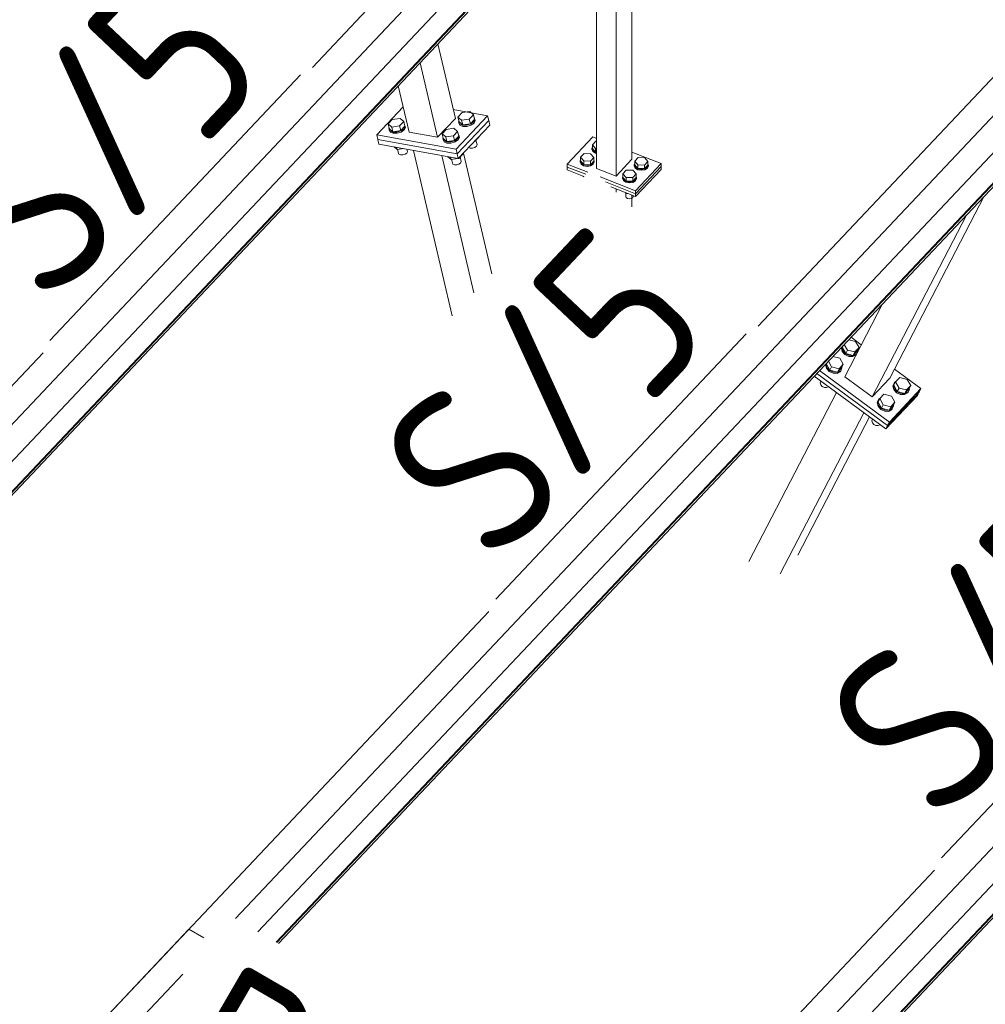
# Model space of a CAD drawing. Header units: millimetres. Extents: x -681 to 506, y -45 to 794.
# Tile 211 of 256: x -141 to -113, y 662 to 691. Entities that reach past the tile are written whole.
import ezdxf

# ---------------------------------------------------------------- set-up
doc = ezdxf.new("R2010")
doc.units = ezdxf.units.MM
doc.header["$LTSCALE"] = 0.6
doc.linetypes.add('XKITLINE00', pattern=[0])
for name, color, linetype, lineweight in [('Bolt', 7, 'Continuous', 0), ('Part', 2, 'Continuous', 0), ('PartMark', 3, 'Continuous', 0)]:
    doc.layers.add(name, color=color, linetype=linetype, lineweight=lineweight)
doc.styles.add('ISOCPEUR', font='ISOCPEUR.TTF')

msp = doc.modelspace()

# ---------------------------------------------------------------- linework, layer by layer
at = {"layer": 'Bolt', "color": 3, "linetype": 'XKITLINE00', "lineweight": 0}
for p, q in [((-128.297, 687.835), (-128.177, 687.962)), ((-128.177, 687.962), (-127.951, 687.995)), ((-127.951, 687.995), (-127.844, 687.901)), ((-130.332, 687.635), (-130.212, 687.762)), ((-130.212, 687.762), (-129.985, 687.795)), ((-129.879, 687.701), (-129.998, 687.574)), ((-129.985, 687.795), (-129.879, 687.701)), ((-129.847, 687.564), (-129.879, 687.701)), ((-128.265, 687.698), (-128.297, 687.835)), ((-128.19, 687.741), (-128.297, 687.835)), ((-128.278, 687.696), (-128.269, 687.715)), ((-128.25, 687.634), (-128.278, 687.696)), ((-128.27, 687.66), (-128.278, 687.696)), ((-128.158, 687.604), (-128.265, 687.698)), ((-127.964, 687.774), (-128.19, 687.741)), ((-128.158, 687.604), (-128.19, 687.741)), ((-127.844, 687.901), (-127.964, 687.774)), ((-127.932, 687.637), (-127.964, 687.774)), ((-127.932, 687.637), (-127.812, 687.764)), ((-127.835, 687.694), (-127.926, 687.632)), ((-127.812, 687.764), (-127.844, 687.901)), ((-127.799, 687.766), (-127.835, 687.694)), ((-127.827, 687.829), (-127.799, 687.766)), ((-127.826, 687.657), (-127.79, 687.73)), ((-127.79, 687.73), (-127.799, 687.766)), ((-130.3, 687.498), (-130.332, 687.635)), ((-130.225, 687.541), (-130.332, 687.635)), ((-130.313, 687.496), (-130.304, 687.515)), ((-130.285, 687.433), (-130.313, 687.496)), ((-130.304, 687.46), (-130.313, 687.496)), ((-130.276, 687.397), (-130.304, 687.46)), ((-130.193, 687.404), (-130.3, 687.498)), ((-130.2, 687.397), (-130.285, 687.433)), ((-130.276, 687.397), (-130.191, 687.36)), ((-129.998, 687.574), (-130.225, 687.541)), ((-130.193, 687.404), (-130.225, 687.541)), ((-130.081, 687.396), (-130.2, 687.397)), ((-130.193, 687.404), (-129.966, 687.437)), ((-129.96, 687.432), (-130.081, 687.396)), ((-130.073, 687.36), (-129.952, 687.395)), ((-129.966, 687.437), (-129.998, 687.574)), ((-129.966, 687.437), (-129.847, 687.564)), ((-129.87, 687.494), (-129.96, 687.432)), ((-129.952, 687.395), (-129.861, 687.457)), ((-129.833, 687.566), (-129.87, 687.494)), ((-129.862, 687.629), (-129.833, 687.566)), ((-129.861, 687.457), (-129.825, 687.529)), ((-129.825, 687.529), (-129.833, 687.566)), ((-128.758, 687.347), (-128.638, 687.474)), ((-128.638, 687.474), (-128.412, 687.507)), ((-128.305, 687.413), (-128.425, 687.286)), ((-128.412, 687.507), (-128.305, 687.413)), ((-128.273, 687.276), (-128.305, 687.413)), ((-128.242, 687.597), (-128.27, 687.66)), ((-128.165, 687.597), (-128.25, 687.634)), ((-128.242, 687.597), (-128.157, 687.56)), ((-128.047, 687.596), (-128.165, 687.597)), ((-128.158, 687.604), (-127.932, 687.637)), ((-128.157, 687.56), (-128.038, 687.56)), ((-127.926, 687.632), (-128.047, 687.596)), ((-128.038, 687.56), (-127.917, 687.595)), ((-127.917, 687.595), (-127.826, 687.657)), ((-130.191, 687.36), (-130.073, 687.36)), ((-128.726, 687.21), (-128.758, 687.347)), ((-128.652, 687.253), (-128.758, 687.347)), ((-128.739, 687.208), (-128.73, 687.227)), ((-128.711, 687.145), (-128.739, 687.208)), ((-128.731, 687.171), (-128.739, 687.208)), ((-128.703, 687.109), (-128.731, 687.171)), ((-128.619, 687.116), (-128.726, 687.21)), ((-128.626, 687.108), (-128.711, 687.145)), ((-128.703, 687.109), (-128.618, 687.072)), ((-128.425, 687.286), (-128.652, 687.253)), ((-128.619, 687.116), (-128.652, 687.253)), ((-128.508, 687.108), (-128.626, 687.108)), ((-128.619, 687.116), (-128.393, 687.149)), ((-128.387, 687.143), (-128.508, 687.108)), ((-128.499, 687.071), (-128.378, 687.107)), ((-128.393, 687.149), (-128.425, 687.286)), ((-128.393, 687.149), (-128.273, 687.276)), ((-128.296, 687.205), (-128.387, 687.143)), ((-128.378, 687.107), (-128.288, 687.169)), ((-128.26, 687.278), (-128.296, 687.205)), ((-128.288, 687.34), (-128.26, 687.278)), ((-128.288, 687.169), (-128.251, 687.241)), ((-128.251, 687.241), (-128.26, 687.278)), ((-127.82, 687.116), (-127.81, 687.117)), ((-127.81, 687.117), (-127.812, 687.124)), ((-127.81, 687.117), (-127.69, 687.244)), ((-127.737, 687.02), (-127.77, 687.16)), ((-127.69, 687.244), (-127.692, 687.251)), ((-124.37, 687.027), (-124.271, 687.133)), ((-124.271, 687.133), (-124.249, 687.132)), ((-130.162, 686.964), (-130.071, 686.884)), ((-130.071, 686.884), (-130.087, 686.95)), ((-130.071, 686.884), (-129.879, 686.912)), ((-130.033, 686.782), (-130.057, 686.886)), ((-129.791, 686.781), (-129.771, 686.82)), ((-129.771, 686.82), (-129.789, 686.896)), ((-128.618, 687.072), (-128.499, 687.071)), ((-127.98, 686.946), (-127.937, 686.928)), ((-127.937, 686.928), (-127.872, 686.927)), ((-127.872, 686.927), (-127.806, 686.947)), ((-127.806, 686.947), (-127.757, 686.981)), ((-127.757, 686.981), (-127.737, 687.02)), ((-124.384, 686.921), (-124.37, 686.95)), ((-124.358, 686.854), (-124.384, 686.921)), ((-124.384, 686.895), (-124.384, 686.921)), ((-124.384, 686.895), (-124.358, 686.829)), ((-124.37, 686.921), (-124.37, 687.027)), ((-124.278, 686.918), (-124.37, 687.027)), ((-124.278, 686.812), (-124.37, 686.921)), ((-124.285, 686.805), (-124.358, 686.854)), ((-124.358, 686.829), (-124.285, 686.779)), ((-124.249, 686.798), (-124.285, 686.805)), ((-124.278, 686.812), (-124.278, 686.918)), ((-124.249, 686.918), (-124.278, 686.918)), ((-124.249, 686.812), (-124.278, 686.812)), ((-130.018, 686.748), (-130.033, 686.782)), ((-130.018, 686.748), (-129.971, 686.728)), ((-129.971, 686.728), (-129.907, 686.727)), ((-129.907, 686.727), (-129.841, 686.747)), ((-129.841, 686.747), (-129.791, 686.781)), ((-128.588, 686.675), (-128.498, 686.596)), ((-128.498, 686.596), (-128.513, 686.662)), ((-128.498, 686.596), (-128.305, 686.624)), ((-128.46, 686.494), (-128.484, 686.598)), ((-128.281, 686.627), (-128.271, 686.629)), ((-128.271, 686.629), (-128.273, 686.636)), ((-128.271, 686.629), (-128.151, 686.755)), ((-128.198, 686.532), (-128.231, 686.671)), ((-128.218, 686.492), (-128.198, 686.532)), ((-128.151, 686.755), (-128.153, 686.763)), ((-124.729, 686.554), (-124.716, 686.583)), ((-124.704, 686.488), (-124.729, 686.554)), ((-124.729, 686.529), (-124.729, 686.554)), ((-124.729, 686.529), (-124.704, 686.462)), ((-124.716, 686.661), (-124.616, 686.766)), ((-124.716, 686.554), (-124.716, 686.661)), ((-124.624, 686.552), (-124.716, 686.661)), ((-124.716, 686.554), (-124.624, 686.446)), ((-124.624, 686.446), (-124.624, 686.552)), ((-124.431, 686.549), (-124.624, 686.552)), ((-124.616, 686.766), (-124.424, 686.764)), ((-124.331, 686.655), (-124.431, 686.549)), ((-124.431, 686.443), (-124.331, 686.549)), ((-124.431, 686.443), (-124.431, 686.549)), ((-124.424, 686.764), (-124.331, 686.655)), ((-124.318, 686.549), (-124.348, 686.483)), ((-124.348, 686.457), (-124.318, 686.523)), ((-124.331, 686.549), (-124.331, 686.655)), ((-124.331, 686.583), (-124.318, 686.549)), ((-124.318, 686.523), (-124.318, 686.549)), ((-124.285, 686.779), (-124.249, 686.773)), ((-123.136, 686.545), (-123.036, 686.651)), ((-123.136, 686.439), (-123.136, 686.545)), ((-123.043, 686.437), (-123.136, 686.545)), ((-123.036, 686.651), (-122.843, 686.648)), ((-122.751, 686.54), (-122.851, 686.434)), ((-122.843, 686.648), (-122.751, 686.54)), ((-122.751, 686.433), (-122.751, 686.54)), ((-128.444, 686.459), (-128.46, 686.494)), ((-128.444, 686.459), (-128.398, 686.439)), ((-128.398, 686.439), (-128.333, 686.439)), ((-128.333, 686.439), (-128.267, 686.458)), ((-128.267, 686.458), (-128.218, 686.492)), ((-124.63, 686.439), (-124.704, 686.488)), ((-124.704, 686.462), (-124.63, 686.413)), ((-124.528, 686.419), (-124.63, 686.439)), ((-124.63, 686.413), (-124.528, 686.394)), ((-124.624, 686.446), (-124.431, 686.443)), ((-124.425, 686.436), (-124.528, 686.419)), ((-124.528, 686.394), (-124.425, 686.41)), ((-124.348, 686.483), (-124.425, 686.436)), ((-124.425, 686.41), (-124.348, 686.457)), ((-123.481, 686.179), (-123.382, 686.285)), ((-123.382, 686.285), (-123.189, 686.282)), ((-123.189, 686.282), (-123.097, 686.174)), ((-123.149, 686.439), (-123.136, 686.468)), ((-123.123, 686.373), (-123.149, 686.439)), ((-123.149, 686.414), (-123.149, 686.439)), ((-123.149, 686.414), (-123.123, 686.347)), ((-123.136, 686.439), (-123.043, 686.33)), ((-123.05, 686.323), (-123.123, 686.373)), ((-123.123, 686.347), (-123.05, 686.298)), ((-122.948, 686.304), (-123.05, 686.323)), ((-123.05, 686.298), (-122.948, 686.279)), ((-123.043, 686.33), (-123.043, 686.437)), ((-122.851, 686.434), (-123.043, 686.437)), ((-123.043, 686.33), (-122.851, 686.328)), ((-122.844, 686.32), (-122.948, 686.304)), ((-122.948, 686.279), (-122.844, 686.295)), ((-122.851, 686.328), (-122.851, 686.434)), ((-122.851, 686.328), (-122.751, 686.433)), ((-122.767, 686.368), (-122.844, 686.32)), ((-122.844, 686.295), (-122.767, 686.342)), ((-122.738, 686.433), (-122.767, 686.368)), ((-122.767, 686.342), (-122.738, 686.408)), ((-122.751, 686.468), (-122.738, 686.433)), ((-122.738, 686.408), (-122.738, 686.433)), ((-124.624, 686.088), (-124.642, 686.109)), ((-124.635, 686.09), (-124.635, 686.101)), ((-124.624, 686.088), (-124.624, 686.102)), ((-123.494, 686.073), (-123.481, 686.102)), ((-123.469, 686.006), (-123.494, 686.073)), ((-123.494, 686.047), (-123.494, 686.073)), ((-123.494, 686.047), (-123.469, 685.981)), ((-123.481, 686.073), (-123.481, 686.179)), ((-123.389, 686.07), (-123.481, 686.179)), ((-123.481, 686.073), (-123.389, 685.964)), ((-123.396, 685.957), (-123.469, 686.006)), ((-123.469, 685.981), (-123.396, 685.931)), ((-123.293, 685.938), (-123.396, 685.957)), ((-123.389, 685.964), (-123.389, 686.07)), ((-123.196, 686.068), (-123.389, 686.07)), ((-123.389, 685.964), (-123.196, 685.961)), ((-123.19, 685.954), (-123.293, 685.938)), ((-123.097, 686.174), (-123.196, 686.068)), ((-123.196, 685.961), (-123.196, 686.068)), ((-123.196, 685.961), (-123.097, 686.067)), ((-123.113, 686.001), (-123.19, 685.954)), ((-123.19, 685.928), (-123.113, 685.976)), ((-123.083, 686.067), (-123.113, 686.001)), ((-123.113, 685.976), (-123.083, 686.041)), ((-123.097, 686.067), (-123.097, 686.174)), ((-123.097, 686.101), (-123.083, 686.067)), ((-123.083, 686.041), (-123.083, 686.067)), ((-123.396, 685.931), (-123.293, 685.912)), ((-123.293, 685.912), (-123.19, 685.928)), ((-123.389, 685.607), (-123.407, 685.628)), ((-123.4, 685.518), (-123.4, 685.62)), ((-123.4, 685.518), (-123.386, 685.482)), ((-123.389, 685.607), (-123.389, 685.621)), ((-123.352, 685.606), (-123.389, 685.607)), ((-123.386, 685.482), (-123.347, 685.456)), ((-123.347, 685.456), (-123.291, 685.445)), ((-123.291, 685.445), (-123.236, 685.454)), ((-123.236, 685.454), (-123.194, 685.48)), ((-123.194, 685.48), (-123.178, 685.515)), ((-123.178, 685.515), (-123.178, 685.538)), ((-117.091, 681.126), (-117.106, 681.091)), ((-117.106, 681.091), (-117.081, 680.989)), ((-117.092, 681.118), (-117.087, 681.13)), ((-117.067, 681.016), (-117.092, 681.118)), ((-117.079, 681.114), (-117.052, 681.167)), ((-117.079, 681.114), (-116.98, 680.933)), ((-116.928, 681.033), (-117.021, 681.2)), ((-116.892, 681.336), (-116.689, 681.286)), ((-116.589, 681.105), (-116.709, 680.979)), ((-116.689, 681.286), (-116.589, 681.105)), ((-116.641, 681.006), (-116.589, 681.105)), ((-117.353, 680.848), (-117.15, 680.798)), ((-117.15, 680.798), (-117.05, 680.617)), ((-117.081, 680.989), (-117.001, 680.9)), ((-116.987, 680.926), (-117.067, 681.016)), ((-117.001, 680.9), (-116.886, 680.846)), ((-116.872, 680.872), (-116.987, 680.926)), ((-116.98, 680.933), (-116.928, 681.033)), ((-116.98, 680.933), (-116.76, 680.879)), ((-116.709, 680.979), (-116.928, 681.033)), ((-116.886, 680.846), (-116.768, 680.843)), ((-116.755, 680.869), (-116.872, 680.872)), ((-116.768, 680.843), (-116.679, 680.89)), ((-116.76, 680.879), (-116.641, 681.006)), ((-116.76, 680.879), (-116.709, 680.979)), ((-116.665, 680.917), (-116.755, 680.869)), ((-116.628, 681.003), (-116.664, 680.92)), ((-116.632, 681.022), (-116.628, 681.003)), ((-117.552, 680.638), (-117.567, 680.603)), ((-117.567, 680.603), (-117.542, 680.501)), ((-117.553, 680.629), (-117.548, 680.642)), ((-117.528, 680.527), (-117.553, 680.629)), ((-117.542, 680.501), (-117.462, 680.411)), ((-117.541, 680.626), (-117.513, 680.679)), ((-117.541, 680.626), (-117.441, 680.445)), ((-117.448, 680.438), (-117.528, 680.527)), ((-117.39, 680.544), (-117.482, 680.712)), ((-117.441, 680.445), (-117.39, 680.544)), ((-117.17, 680.49), (-117.39, 680.544)), ((-117.222, 680.391), (-117.102, 680.518)), ((-117.222, 680.391), (-117.17, 680.49)), ((-117.05, 680.617), (-117.17, 680.49)), ((-117.089, 680.515), (-117.126, 680.428)), ((-117.102, 680.518), (-117.05, 680.617)), ((-117.094, 680.534), (-117.089, 680.515)), ((-117.462, 680.411), (-117.347, 680.357)), ((-117.333, 680.384), (-117.448, 680.438)), ((-117.441, 680.445), (-117.222, 680.391)), ((-117.347, 680.357), (-117.229, 680.354)), ((-117.216, 680.38), (-117.333, 680.384)), ((-117.229, 680.354), (-117.14, 680.402)), ((-117.126, 680.428), (-117.216, 680.38)), ((-117.14, 680.402), (-117.126, 680.428)), ((-115.522, 680.104), (-115.402, 680.231)), ((-115.402, 680.231), (-115.183, 680.177)), ((-117.702, 680.122), (-117.722, 680.075)), ((-117.722, 680.075), (-117.708, 680.019)), ((-117.708, 680.019), (-117.664, 679.97)), ((-117.702, 680.122), (-117.699, 680.126)), ((-117.664, 679.97), (-117.602, 679.941)), ((-117.636, 680.069), (-117.646, 680.087)), ((-117.636, 680.069), (-117.632, 680.077)), ((-117.614, 680.063), (-117.636, 680.069)), ((-117.602, 679.941), (-117.538, 679.939)), ((-117.538, 679.939), (-117.489, 679.965)), ((-117.489, 679.965), (-117.487, 679.97)), ((-115.562, 680.068), (-115.6, 679.982)), ((-115.6, 679.982), (-115.575, 679.88)), ((-115.586, 680.008), (-115.549, 680.095)), ((-115.561, 679.907), (-115.586, 680.008)), ((-115.573, 680.005), (-115.522, 680.104)), ((-115.573, 680.005), (-115.474, 679.824)), ((-115.562, 680.068), (-115.549, 680.095)), ((-115.481, 679.817), (-115.561, 679.907)), ((-115.549, 680.095), (-115.512, 680.114)), ((-115.422, 679.923), (-115.522, 680.104)), ((-115.474, 679.824), (-115.422, 679.923)), ((-115.203, 679.869), (-115.422, 679.923)), ((-115.083, 679.996), (-115.203, 679.869)), ((-115.183, 680.177), (-115.083, 679.996)), ((-115.134, 679.897), (-115.083, 679.996)), ((-115.126, 679.913), (-115.122, 679.894)), ((-116.034, 679.517), (-115.983, 679.616)), ((-116.01, 679.606), (-115.974, 679.626)), ((-115.983, 679.616), (-115.863, 679.743)), ((-115.883, 679.435), (-115.983, 679.616)), ((-115.863, 679.743), (-115.644, 679.689)), ((-115.644, 679.689), (-115.544, 679.508)), ((-115.575, 679.88), (-115.494, 679.79)), ((-115.494, 679.79), (-115.38, 679.737)), ((-115.366, 679.763), (-115.481, 679.817)), ((-115.474, 679.824), (-115.254, 679.77)), ((-115.38, 679.737), (-115.262, 679.733)), ((-115.248, 679.76), (-115.366, 679.763)), ((-115.262, 679.733), (-115.173, 679.781)), ((-115.254, 679.77), (-115.134, 679.897)), ((-115.254, 679.77), (-115.203, 679.869)), ((-115.159, 679.808), (-115.248, 679.76)), ((-115.173, 679.781), (-115.159, 679.808)), ((-115.122, 679.894), (-115.159, 679.808)), ((-116.024, 679.58), (-116.061, 679.493)), ((-116.061, 679.493), (-116.036, 679.392)), ((-116.047, 679.52), (-116.01, 679.606)), ((-116.022, 679.418), (-116.047, 679.52)), ((-116.036, 679.392), (-115.955, 679.302)), ((-116.034, 679.517), (-115.935, 679.336)), ((-116.024, 679.58), (-116.01, 679.606)), ((-115.942, 679.328), (-116.022, 679.418)), ((-115.827, 679.275), (-115.942, 679.328)), ((-115.935, 679.336), (-115.883, 679.435)), ((-115.935, 679.336), (-115.715, 679.282)), ((-115.664, 679.381), (-115.883, 679.435)), ((-115.715, 679.282), (-115.596, 679.409)), ((-115.715, 679.282), (-115.664, 679.381)), ((-115.544, 679.508), (-115.664, 679.381)), ((-115.583, 679.405), (-115.62, 679.319)), ((-115.596, 679.409), (-115.544, 679.508)), ((-115.587, 679.424), (-115.583, 679.405)), ((-115.955, 679.302), (-115.841, 679.248)), ((-115.841, 679.248), (-115.723, 679.245)), ((-115.71, 679.271), (-115.827, 679.275)), ((-115.723, 679.245), (-115.634, 679.293)), ((-115.62, 679.319), (-115.71, 679.271)), ((-115.634, 679.293), (-115.62, 679.319)), ((-116.195, 679.013), (-116.216, 678.966)), ((-116.216, 678.966), (-116.202, 678.91)), ((-116.202, 678.91), (-116.158, 678.861)), ((-116.195, 679.013), (-116.193, 679.017)), ((-116.158, 678.861), (-116.096, 678.832)), ((-116.13, 678.959), (-116.14, 678.978)), ((-116.13, 678.959), (-116.126, 678.967)), ((-116.108, 678.954), (-116.13, 678.959)), ((-116.096, 678.832), (-116.032, 678.83)), ((-116.032, 678.83), (-115.983, 678.856)), ((-115.983, 678.856), (-115.981, 678.86))]:
    msp.add_line(p, q, dxfattribs=at)
at = {"layer": 'Part', "color": 2, "linetype": 'XKITLINE00', "lineweight": 0}
for p, q in [((-116.875, 705.88), (-132.542, 689.284)), ((-155.384, 663.961), (-116.188, 705.481)), ((-116.579, 703.985), (-155.775, 662.465)), ((-155.184, 662.105), (-115.988, 703.625)), ((-115.977, 703.749), (-155.173, 662.229)), ((-115.959, 703.738), (-155.155, 662.218)), ((-103.867, 698.329), (-119.534, 681.733)), ((-134.793, 664.442), (-103.18, 697.93)), ((-103.571, 696.434), (-134.134, 664.059)), ((-102.969, 696.197), (-133.601, 663.75)), ((-102.95, 696.187), (-133.582, 663.739)), ((-133.532, 663.71), (-102.98, 696.073)), ((-123.218, 686.601), (-123.218, 695.966)), ((-123.679, 686.113), (-123.679, 695.478)), ((-124.249, 686.335), (-124.249, 694.874)), ((-121.785, 656.891), (-90.172, 690.378)), ((-128.371, 687.793), (-128.88, 689.968)), ((-128.89, 687.244), (-129.399, 689.418)), ((-90.563, 688.882), (-121.126, 656.508)), ((-129.723, 687.396), (-130.038, 688.742)), ((-89.961, 688.646), (-120.593, 656.198)), ((-89.942, 688.635), (-120.574, 656.188)), ((-120.524, 656.159), (-89.972, 688.522)), ((-129.896, 688.133), (-130.665, 687.318)), ((-127.429, 687.871), (-128.433, 688.055)), ((-128.89, 687.244), (-128.371, 687.793)), ((-127.429, 687.871), (-128.351, 686.894)), ((-127.397, 687.734), (-128.319, 686.757)), ((-127.397, 687.734), (-128.319, 686.757)), ((-127.397, 687.734), (-127.429, 687.871)), ((-127.365, 687.597), (-127.397, 687.734)), ((-129.723, 687.396), (-128.89, 687.244)), ((-127.365, 687.597), (-128.287, 686.62)), ((-130.665, 687.318), (-128.351, 686.894)), ((-130.665, 687.318), (-130.633, 687.181)), ((-130.633, 687.181), (-128.319, 686.757)), ((-130.601, 687.044), (-130.633, 687.181)), ((-128.319, 686.757), (-130.633, 687.181)), ((-125.106, 686.46), (-124.356, 687.254)), ((-124.356, 687.254), (-124.249, 687.212)), ((-128.287, 686.62), (-130.601, 687.044)), ((-128.467, 682.031), (-129.598, 686.86)), ((-128.351, 686.894), (-128.319, 686.757)), ((-123.218, 686.81), (-122.361, 686.476)), ((-127.828, 682.707), (-128.765, 686.708)), ((-128.319, 686.757), (-128.287, 686.62)), ((-127.31, 683.257), (-128.135, 686.782)), ((-123.679, 686.113), (-123.218, 686.601)), ((-125.106, 686.46), (-125.106, 686.375)), ((-125.106, 686.46), (-124.506, 686.227)), ((-125.106, 686.375), (-125.106, 686.29)), ((-125.106, 686.375), (-124.565, 686.164)), ((-125.106, 686.375), (-124.565, 686.164)), ((-125.106, 686.29), (-124.623, 686.102)), ((-124.249, 686.335), (-123.679, 686.113)), ((-123.111, 685.682), (-122.361, 686.476)), ((-123.111, 685.597), (-122.361, 686.391)), ((-122.361, 686.391), (-123.111, 685.597)), ((-122.361, 686.306), (-123.111, 685.512)), ((-122.361, 686.476), (-122.361, 686.391)), ((-122.361, 686.391), (-122.361, 686.306)), ((-124.145, 686.086), (-123.111, 685.682)), ((-123.992, 685.941), (-123.111, 685.597)), ((-123.992, 685.941), (-123.111, 685.597)), ((-123.838, 685.796), (-123.111, 685.512)), ((-123.679, 685.646), (-123.679, 685.734)), ((-123.111, 685.597), (-123.111, 685.682)), ((-123.218, 685.21), (-123.218, 685.554)), ((-123.111, 685.512), (-123.111, 685.597)), ((-115.693, 680.216), (-112.939, 685.523)), ((-116.212, 679.667), (-113.458, 684.974)), ((-117.009, 680.254), (-115.905, 682.382)), ((-116.822, 681.41), (-116.524, 681.19)), ((-140.405, 680.956), (-156.072, 664.36)), ((-115.557, 680.478), (-114.783, 679.908)), ((-117.897, 680.272), (-115.808, 678.733)), ((-117.821, 680.353), (-115.756, 678.832)), ((-117.821, 680.353), (-115.756, 678.832)), ((-117.745, 680.433), (-115.705, 678.931)), ((-117.009, 680.254), (-116.212, 679.667)), ((-116.212, 679.667), (-115.693, 680.216)), ((-115.705, 678.931), (-114.783, 679.908)), ((-114.783, 679.908), (-114.834, 679.809)), ((-119.809, 674.858), (-117.248, 679.794)), ((-114.885, 679.71), (-115.808, 678.733)), ((-114.834, 679.809), (-115.756, 678.832)), ((-115.756, 678.832), (-114.834, 679.809)), ((-114.834, 679.809), (-114.885, 679.71)), ((-118.892, 674.501), (-116.451, 679.206)), ((-118.373, 675.05), (-116.282, 679.082)), ((-115.808, 678.733), (-115.756, 678.832)), ((-115.756, 678.832), (-115.705, 678.931)), ((-127.397, 673.405), (-143.064, 656.809)), ((-114.388, 665.853), (-122.473, 657.29)), ((-136.147, 664.136), (-151.814, 647.54)), ((-136.147, 664.136), (-135.708, 663.881)), ((-174.655, 622.217), (-136.324, 662.82)), ((-142.376, 656.41), (-136.324, 662.82))]:
    msp.add_line(p, q, dxfattribs=at)
at = {"layer": 'PartMark', "color": 1, "linetype": 'XKITLINE00', "lineweight": 0}
for p, q in [((-140.203, 681.315), (-132.89, 689.062)), ((-127.195, 673.764), (-119.882, 681.511)), ((-114.187, 666.213), (-106.874, 673.959))]:
    msp.add_line(p, q, dxfattribs=at)

# ---------------------------------------------------------------- texts
at = {"layer": 'PartMark', "color": 1, "style": 'ISOCPEUR', "width": 0.85}
for s, rotation, p in [('S/5', 46.6502, (-140.227, 682.164)), ('S/5', 46.6502, (-127.219, 674.612)), ('S/5', 46.6502, (-114.211, 667.061)), ('RT/25', -30.1376, (-137.382, 659.007))]:
    msp.add_text(s, height=5, rotation=rotation, dxfattribs=at).set_placement(p)

doc.saveas('drawing.dxf')
